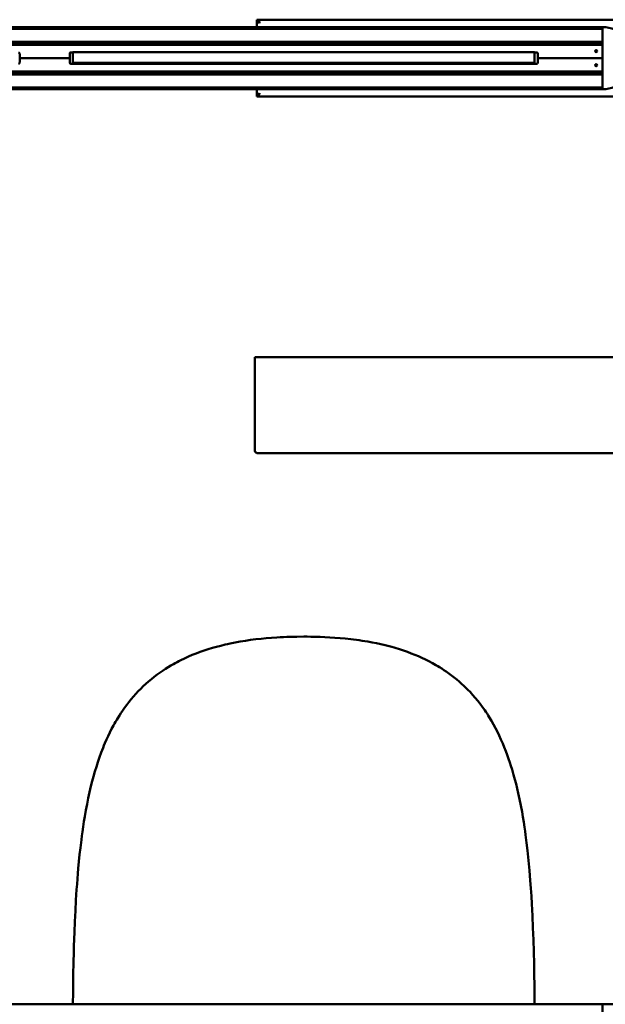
# Model space of a CAD drawing. Header units: millimetres. Extents: x 769 to 2336, y 1112 to 2601.
# Tile 4 of 7: x 1348 to 1805, y 1833 to 2601. Entities that reach past the tile are written whole.
import ezdxf

# ---------------------------------------------------------------- set-up
doc = ezdxf.new("R2010")
doc.units = ezdxf.units.MM
doc.header["$LTSCALE"] = 10
doc.layers.add('Visibile (ISO)', color=7, linetype='Continuous', lineweight=50)

msp = doc.modelspace()

# ---------------------------------------------------------------- linework, layer by layer
at = {"layer": 'Visibile (ISO)'}
for p, q in [((792.93, 2595.32), (1802.93, 2595.32)), ((1533.43, 2600.07), (1533.43, 2601.07)), ((1533.43, 2601.07), (1822.43, 2601.07)), ((1534.14, 2599.82), (1533.43, 2599.82)), ((1533.43, 2595.32), (1533.43, 2599.82)), ((1535.43, 2598.47), (1535.43, 2599.07)), ((1802.93, 2595.32), (1802.93, 2595.12)), ((1802.93, 2595.12), (1802.93, 2594.12)), ((1802.93, 2595.07), (1802.93, 2547.07)), ((1802.93, 2593.92), (792.93, 2593.92)), ((792.93, 2583.71), (1802.93, 2583.71)), ((1802.93, 2582.06), (792.93, 2582.06)), ((793.93, 2581.58), (1801.93, 2581.58)), ((1486.68, 2581.58), (1486.68, 2582.06)), ((1489.18, 2581.58), (1489.18, 2582.06)), ((1650.68, 2581.58), (1650.68, 2582.06)), ((1653.18, 2581.58), (1653.18, 2582.06)), ((1802.93, 2581.82), (1793.13, 2581.73)), ((1802.93, 2583.51), (1802.93, 2582.26)), ((1348.43, 2571.08), (1348.43, 2574.58)), ((1387.43, 2574.58), (1387.43, 2571.08)), ((1389.97, 2575.52), (1388.09, 2575.52)), ((1389.99, 2575.58), (1388.43, 2575.58)), ((1389.97, 2567.32), (1389.97, 2575.58)), ((1389.99, 2575.82), (1390.06, 2575.82)), ((1390.06, 2575.82), (1390.14, 2575.82)), ((1390.14, 2575.82), (1390.23, 2575.82)), ((1390.23, 2575.82), (1390.4, 2575.82)), ((1390.4, 2575.82), (1390.63, 2575.82)), ((1390.63, 2575.82), (1390.91, 2575.82)), ((1390.91, 2575.82), (1391.25, 2575.82)), ((1391.25, 2575.82), (1391.65, 2575.82)), ((1391.65, 2575.82), (1391.88, 2575.82)), ((1391.88, 2575.82), (1392.13, 2575.82)), ((1392.13, 2575.82), (1392.49, 2575.82)), ((1392.49, 2575.82), (1392.89, 2575.82)), ((1392.89, 2575.82), (1393.33, 2575.82)), ((1393.33, 2575.82), (1393.64, 2575.82)), ((1393.64, 2575.82), (1393.97, 2575.82)), ((1393.97, 2575.82), (1394.44, 2575.82)), ((1394.44, 2575.82), (1394.95, 2575.82)), ((1394.95, 2575.82), (1395.49, 2575.82)), ((1395.49, 2575.82), (1396.21, 2575.82)), ((1396.21, 2575.82), (1396.99, 2575.82)), ((1396.99, 2575.82), (1397.41, 2575.82)), ((1397.41, 2575.82), (1397.85, 2575.82)), ((1397.85, 2575.82), (1398.46, 2575.82)), ((1398.46, 2575.82), (1399.11, 2575.82)), ((1399.11, 2575.82), (1399.8, 2575.82)), ((1399.8, 2575.82), (1400.71, 2575.82)), ((1400.71, 2575.82), (1401.69, 2575.82)), ((1401.69, 2575.82), (1402.2, 2575.82)), ((1402.2, 2575.82), (1402.73, 2575.82)), ((1402.73, 2575.82), (1403.57, 2575.82)), ((1403.57, 2575.82), (1404.44, 2575.82)), ((1404.44, 2575.82), (1405.36, 2575.82)), ((1405.36, 2575.82), (1406.32, 2575.82)), ((1406.32, 2575.82), (1406.93, 2575.82)), ((1406.93, 2575.82), (1407.55, 2575.82)), ((1407.55, 2575.82), (1408.41, 2575.82)), ((1408.41, 2575.82), (1409.31, 2575.82)), ((1409.31, 2575.82), (1410.23, 2575.82)), ((1410.23, 2575.82), (1411.32, 2575.82)), ((1411.32, 2575.82), (1412.45, 2575.82)), ((1412.45, 2575.82), (1413.63, 2575.82)), ((1413.63, 2575.82), (1414.86, 2575.82)), ((1414.86, 2575.82), (1416.18, 2575.82)), ((1416.18, 2575.82), (1417.56, 2575.82)), ((1417.56, 2575.82), (1419, 2575.82)), ((1419, 2575.82), (1420.49, 2575.82)), ((1420.49, 2575.82), (1422.05, 2575.82)), ((1422.05, 2575.82), (1423.66, 2575.82)), ((1423.66, 2575.82), (1425.33, 2575.82)), ((1425.33, 2575.82), (1426.2, 2575.82)), ((1426.2, 2575.82), (1427.09, 2575.82)), ((1427.09, 2575.82), (1427.97, 2575.82)), ((1427.97, 2575.82), (1428.87, 2575.82)), ((1428.87, 2575.82), (1430.64, 2575.82)), ((1430.64, 2575.82), (1432.46, 2575.82)), ((1432.46, 2575.82), (1434.34, 2575.82)), ((1434.34, 2575.82), (1436.28, 2575.82)), ((1436.28, 2575.82), (1438.28, 2575.82)), ((1438.28, 2575.82), (1439.3, 2575.82)), ((1439.3, 2575.82), (1440.34, 2575.82)), ((1440.34, 2575.82), (1441.93, 2575.82)), ((1441.93, 2575.82), (1443.54, 2575.82)), ((1443.54, 2575.82), (1445.19, 2575.82)), ((1445.19, 2575.82), (1446.88, 2575.82)), ((1446.88, 2575.82), (1448.79, 2575.82)), ((1448.79, 2575.82), (1450.74, 2575.82)), ((1450.74, 2575.82), (1452.73, 2575.82)), ((1452.73, 2575.82), (1454.77, 2575.82)), ((1454.77, 2575.82), (1456.84, 2575.82)), ((1456.84, 2575.82), (1458.95, 2575.82)), ((1458.95, 2575.82), (1460.67, 2575.82)), ((1460.67, 2575.82), (1462.42, 2575.82)), ((1462.42, 2575.82), (1464.19, 2575.82)), ((1464.19, 2575.82), (1465.53, 2575.82)), ((1465.53, 2575.82), (1466.88, 2575.82)), ((1466.88, 2575.82), (1469.64, 2575.82)), ((1469.64, 2575.82), (1472.44, 2575.82)), ((1472.44, 2575.82), (1475.1, 2575.82)), ((1475.1, 2575.82), (1477.8, 2575.82)), ((1477.8, 2575.82), (1480.55, 2575.82)), ((1480.55, 2575.82), (1483.33, 2575.82)), ((1483.33, 2575.82), (1486.16, 2575.82)), ((1486.16, 2575.82), (1489.02, 2575.82)), ((1489.02, 2575.82), (1491.34, 2575.82)), ((1491.34, 2575.82), (1493.68, 2575.82)), ((1493.68, 2575.82), (1496.05, 2575.82)), ((1496.05, 2575.82), (1497.82, 2575.82)), ((1497.82, 2575.82), (1499.6, 2575.82)), ((1499.6, 2575.82), (1501.42, 2575.82)), ((1501.42, 2575.82), (1503.26, 2575.82)), ((1503.26, 2575.82), (1506.57, 2575.82)), ((1506.57, 2575.82), (1509.92, 2575.82)), ((1509.92, 2575.82), (1513.29, 2575.82)), ((1513.29, 2575.82), (1516.7, 2575.82)), ((1516.7, 2575.82), (1520.14, 2575.82)), ((1520.14, 2575.82), (1522.3, 2575.82)), ((1522.3, 2575.82), (1524.48, 2575.82)), ((1524.48, 2575.82), (1526.66, 2575.82)), ((1526.66, 2575.82), (1528.86, 2575.82)), ((1528.86, 2575.82), (1531.06, 2575.82)), ((1531.06, 2575.82), (1533.28, 2575.82)), ((1533.28, 2575.82), (1537.74, 2575.82)), ((1537.74, 2575.82), (1541.68, 2575.82)), ((1541.68, 2575.82), (1545.65, 2575.82)), ((1545.65, 2575.82), (1549.65, 2575.82)), ((1549.65, 2575.82), (1553.67, 2575.82)), ((1553.67, 2575.82), (1557.26, 2575.82)), ((1557.26, 2575.82), (1560.87, 2575.82)), ((1560.87, 2575.82), (1564.49, 2575.82)), ((1564.49, 2575.82), (1567.22, 2575.82)), ((1567.22, 2575.82), (1569.95, 2575.82)), ((1569.95, 2575.82), (1575.26, 2575.82)), ((1575.26, 2575.82), (1580.54, 2575.82)), ((1580.54, 2575.82), (1583.16, 2575.82)), ((1583.16, 2575.82), (1585.78, 2575.82)), ((1585.78, 2575.82), (1588.39, 2575.82)), ((1588.39, 2575.82), (1590.98, 2575.82)), ((1590.98, 2575.82), (1595.12, 2575.82)), ((1595.12, 2575.82), (1599.23, 2575.82)), ((1599.23, 2575.82), (1603.32, 2575.82)), ((1603.32, 2575.82), (1607.37, 2575.82)), ((1607.37, 2575.82), (1611.39, 2575.82)), ((1611.39, 2575.82), (1615.47, 2575.82)), ((1615.47, 2575.82), (1619.51, 2575.82)), ((1619.51, 2575.82), (1623.51, 2575.82)), ((1623.51, 2575.82), (1627.47, 2575.82)), ((1627.47, 2575.82), (1629.44, 2575.82)), ((1629.44, 2575.82), (1631.39, 2575.82)), ((1631.39, 2575.82), (1634.71, 2575.82)), ((1634.71, 2575.82), (1637.99, 2575.82)), ((1637.99, 2575.82), (1641.24, 2575.82)), ((1641.24, 2575.82), (1644.44, 2575.82)), ((1644.44, 2575.82), (1647.61, 2575.82)), ((1647.61, 2575.82), (1650.74, 2575.82)), ((1650.74, 2575.82), (1653.82, 2575.82)), ((1653.82, 2575.82), (1656.9, 2575.82)), ((1656.9, 2575.82), (1659.93, 2575.82)), ((1659.93, 2575.82), (1662.91, 2575.82)), ((1662.91, 2575.82), (1665.85, 2575.82)), ((1665.85, 2575.82), (1667.3, 2575.82)), ((1667.3, 2575.82), (1668.74, 2575.82)), ((1668.74, 2575.82), (1670.15, 2575.82)), ((1670.15, 2575.82), (1671.56, 2575.82)), ((1671.56, 2575.82), (1673.64, 2575.82)), ((1673.64, 2575.82), (1675.69, 2575.82)), ((1675.69, 2575.82), (1677.72, 2575.82)), ((1677.72, 2575.82), (1679.71, 2575.82)), ((1679.71, 2575.82), (1682.05, 2575.82)), ((1682.05, 2575.82), (1684.35, 2575.82)), ((1684.35, 2575.82), (1686.6, 2575.82)), ((1686.6, 2575.82), (1688.8, 2575.82)), ((1688.8, 2575.82), (1690.95, 2575.82)), ((1690.95, 2575.82), (1693.05, 2575.82)), ((1693.05, 2575.82), (1695.1, 2575.82)), ((1695.1, 2575.82), (1697.11, 2575.82)), ((1697.11, 2575.82), (1699.06, 2575.82)), ((1699.06, 2575.82), (1700.96, 2575.82)), ((1700.96, 2575.82), (1702.81, 2575.82)), ((1702.81, 2575.82), (1704.61, 2575.82)), ((1704.61, 2575.82), (1706.36, 2575.82)), ((1706.36, 2575.82), (1708.06, 2575.82)), ((1708.06, 2575.82), (1709.71, 2575.82)), ((1709.71, 2575.82), (1711.31, 2575.82)), ((1711.31, 2575.82), (1712.56, 2575.82)), ((1712.56, 2575.82), (1713.78, 2575.82)), ((1713.78, 2575.82), (1714.96, 2575.82)), ((1714.96, 2575.82), (1715.83, 2575.82)), ((1715.83, 2575.82), (1716.68, 2575.82)), ((1716.68, 2575.82), (1717.52, 2575.82)), ((1717.52, 2575.82), (1718.34, 2575.82)), ((1718.34, 2575.82), (1719.78, 2575.82)), ((1719.78, 2575.82), (1721.17, 2575.82)), ((1721.17, 2575.82), (1722.5, 2575.82)), ((1722.5, 2575.82), (1723.79, 2575.82)), ((1723.79, 2575.82), (1725.03, 2575.82)), ((1725.03, 2575.82), (1725.78, 2575.82)), ((1725.78, 2575.82), (1726.51, 2575.82)), ((1726.51, 2575.82), (1727.22, 2575.82)), ((1727.22, 2575.82), (1727.92, 2575.82)), ((1727.92, 2575.82), (1729.26, 2575.82)), ((1729.26, 2575.82), (1730.51, 2575.82)), ((1730.51, 2575.82), (1731.7, 2575.82)), ((1731.7, 2575.82), (1732.83, 2575.82)), ((1732.83, 2575.82), (1733.91, 2575.82)), ((1733.91, 2575.82), (1734.93, 2575.82)), ((1734.93, 2575.82), (1735.9, 2575.82)), ((1735.9, 2575.82), (1736.45, 2575.82)), ((1736.45, 2575.82), (1736.99, 2575.82)), ((1736.99, 2575.82), (1738.02, 2575.82)), ((1738.02, 2575.82), (1738.98, 2575.82)), ((1738.98, 2575.82), (1739.88, 2575.82)), ((1739.88, 2575.82), (1740.72, 2575.82)), ((1740.72, 2575.82), (1741.38, 2575.82)), ((1741.38, 2575.82), (1742, 2575.82)), ((1742, 2575.82), (1742.59, 2575.82)), ((1742.59, 2575.82), (1743.01, 2575.82)), ((1743.01, 2575.82), (1743.41, 2575.82)), ((1743.41, 2575.82), (1744.16, 2575.82)), ((1744.16, 2575.82), (1744.75, 2575.82)), ((1744.75, 2575.82), (1745.29, 2575.82)), ((1745.29, 2575.82), (1745.8, 2575.82)), ((1745.8, 2575.82), (1746.14, 2575.82)), ((1746.14, 2575.82), (1746.47, 2575.82)), ((1746.47, 2575.82), (1746.78, 2575.82)), ((1746.78, 2575.82), (1747.08, 2575.82)), ((1747.08, 2575.82), (1747.6, 2575.82)), ((1747.6, 2575.82), (1748.06, 2575.82)), ((1748.06, 2575.82), (1748.45, 2575.82)), ((1748.45, 2575.82), (1748.79, 2575.82)), ((1748.79, 2575.82), (1748.98, 2575.82)), ((1748.98, 2575.82), (1749.15, 2575.82)), ((1749.15, 2575.82), (1749.32, 2575.82)), ((1749.32, 2575.82), (1749.46, 2575.82)), ((1749.46, 2575.82), (1749.68, 2575.82)), ((1749.68, 2575.82), (1749.77, 2575.82)), ((1749.77, 2575.82), (1749.84, 2575.82)), ((1749.84, 2575.82), (1749.91, 2575.82)), ((1751.43, 2575.58), (1749.91, 2575.58)), ((1749.93, 2567.32), (1749.93, 2575.58)), ((1751.77, 2575.52), (1749.93, 2575.52)), ((1752.43, 2571.08), (1752.43, 2574.58)), ((1798.67, 2576.44), (1797.19, 2576.45)), ((1387.43, 2571.08), (1348.43, 2571.08)), ((1348.43, 2571.08), (1348.43, 2567.58)), ((1387.43, 2571.08), (1348.43, 2571.08)), ((1387.43, 2567.58), (1387.43, 2571.08)), ((1388.15, 2566.62), (1432.6, 2566.62)), ((1751.43, 2566.58), (1388.43, 2566.58)), ((1389.97, 2567.32), (1390.06, 2567.32)), ((1390.06, 2567.32), (1390.14, 2567.32)), ((1390.14, 2567.32), (1390.23, 2567.32)), ((1390.23, 2567.32), (1390.4, 2567.32)), ((1390.4, 2567.32), (1390.63, 2567.32)), ((1390.63, 2567.32), (1390.91, 2567.32)), ((1390.91, 2567.32), (1391.25, 2567.32)), ((1391.25, 2567.32), (1391.65, 2567.32)), ((1391.65, 2567.32), (1391.88, 2567.32)), ((1391.88, 2567.32), (1392.13, 2567.32)), ((1392.13, 2567.32), (1392.49, 2567.32)), ((1392.49, 2567.32), (1392.89, 2567.32)), ((1392.89, 2567.32), (1393.33, 2567.32)), ((1393.33, 2567.32), (1393.64, 2567.32)), ((1393.64, 2567.32), (1393.97, 2567.32)), ((1393.97, 2567.32), (1394.44, 2567.32)), ((1394.44, 2567.32), (1394.95, 2567.32)), ((1394.95, 2567.32), (1395.49, 2567.32)), ((1395.49, 2567.32), (1396.21, 2567.32)), ((1396.21, 2567.32), (1396.99, 2567.32)), ((1396.99, 2567.32), (1397.41, 2567.32)), ((1397.41, 2567.32), (1397.85, 2567.32)), ((1397.85, 2567.32), (1398.46, 2567.32)), ((1398.46, 2567.32), (1399.11, 2567.32)), ((1399.11, 2567.32), (1399.8, 2567.32)), ((1399.8, 2567.32), (1400.71, 2567.32)), ((1400.71, 2567.32), (1401.69, 2567.32)), ((1401.69, 2567.32), (1402.2, 2567.32)), ((1402.2, 2567.32), (1402.73, 2567.32)), ((1402.73, 2567.32), (1403.57, 2567.32)), ((1403.57, 2567.32), (1404.44, 2567.32)), ((1404.44, 2567.32), (1405.36, 2567.32)), ((1405.36, 2567.32), (1406.32, 2567.32)), ((1406.32, 2567.32), (1406.93, 2567.32)), ((1406.93, 2567.32), (1407.55, 2567.32)), ((1407.55, 2567.32), (1408.41, 2567.32)), ((1408.41, 2567.32), (1409.31, 2567.32)), ((1409.31, 2567.32), (1410.23, 2567.32)), ((1410.23, 2567.32), (1411.32, 2567.32)), ((1411.32, 2567.32), (1412.45, 2567.32)), ((1412.45, 2567.32), (1413.63, 2567.32)), ((1413.63, 2567.32), (1414.86, 2567.32)), ((1414.86, 2567.32), (1416.18, 2567.32)), ((1416.18, 2567.32), (1417.56, 2567.32)), ((1417.56, 2567.32), (1419, 2567.32)), ((1419, 2567.32), (1420.49, 2567.32)), ((1420.49, 2567.32), (1422.05, 2567.32)), ((1422.05, 2567.32), (1423.66, 2567.32)), ((1423.66, 2567.32), (1425.33, 2567.32)), ((1425.33, 2567.32), (1426.2, 2567.32)), ((1426.2, 2567.32), (1427.09, 2567.32)), ((1427.09, 2567.32), (1427.97, 2567.32)), ((1427.97, 2567.32), (1428.87, 2567.32)), ((1428.87, 2567.32), (1430.64, 2567.32)), ((1430.64, 2567.32), (1432.46, 2567.32)), ((1432.46, 2567.32), (1434.34, 2567.32)), ((1433.43, 2567.07), (1452.93, 2567.07)), ((1434.34, 2567.32), (1436.28, 2567.32)), ((1436.28, 2567.32), (1438.28, 2567.32)), ((1438.28, 2567.32), (1439.3, 2567.32)), ((1439.3, 2567.32), (1440.34, 2567.32)), ((1440.34, 2567.32), (1441.93, 2567.32)), ((1441.93, 2567.32), (1443.54, 2567.32)), ((1443.54, 2567.32), (1445.19, 2567.32)), ((1445.19, 2567.32), (1446.88, 2567.32)), ((1446.88, 2567.32), (1448.79, 2567.32)), ((1448.79, 2567.32), (1450.74, 2567.32)), ((1450.74, 2567.32), (1452.73, 2567.32)), ((1452.73, 2567.32), (1454.77, 2567.32)), ((1453.77, 2566.62), (1454.93, 2566.62)), ((1454.77, 2567.32), (1456.84, 2567.32)), ((1454.93, 2567.32), (1454.93, 2566.58)), ((1456.84, 2567.32), (1458.95, 2567.32)), ((1458.95, 2567.32), (1460.67, 2567.32)), ((1460.67, 2567.32), (1462.42, 2567.32)), ((1462.42, 2567.32), (1464.19, 2567.32)), ((1464.19, 2567.32), (1465.53, 2567.32)), ((1465.53, 2567.32), (1466.88, 2567.32)), ((1466.88, 2567.32), (1469.64, 2567.32)), ((1469.64, 2567.32), (1472.44, 2567.32)), ((1472.44, 2567.32), (1475.1, 2567.32)), ((1475.1, 2567.32), (1477.8, 2567.32)), ((1477.8, 2567.32), (1480.55, 2567.32)), ((1480.55, 2567.32), (1483.33, 2567.32)), ((1483.33, 2567.32), (1486.16, 2567.32)), ((1486.16, 2567.32), (1489.02, 2567.32)), ((1489.02, 2567.32), (1491.34, 2567.32)), ((1491.34, 2567.32), (1493.68, 2567.32)), ((1493.68, 2567.32), (1496.05, 2567.32)), ((1496.05, 2567.32), (1497.82, 2567.32)), ((1497.82, 2567.32), (1499.6, 2567.32)), ((1499.6, 2567.32), (1501.42, 2567.32)), ((1501.42, 2567.32), (1503.26, 2567.32)), ((1503.26, 2567.32), (1506.57, 2567.32)), ((1506.57, 2567.32), (1509.92, 2567.32)), ((1509.92, 2567.32), (1513.29, 2567.32)), ((1513.29, 2567.32), (1516.7, 2567.32)), ((1516.7, 2567.32), (1520.14, 2567.32)), ((1520.14, 2567.32), (1522.3, 2567.32)), ((1522.3, 2567.32), (1524.48, 2567.32)), ((1524.48, 2567.32), (1526.66, 2567.32)), ((1526.66, 2567.32), (1528.86, 2567.32)), ((1528.86, 2567.32), (1531.06, 2567.32)), ((1531.06, 2567.32), (1533.28, 2567.32)), ((1533.28, 2567.32), (1537.74, 2567.32)), ((1537.74, 2567.32), (1541.68, 2567.32)), ((1541.68, 2567.32), (1545.65, 2567.32)), ((1545.65, 2567.32), (1549.65, 2567.32)), ((1549.65, 2567.32), (1553.67, 2567.32)), ((1553.67, 2567.32), (1557.26, 2567.32)), ((1557.26, 2567.32), (1560.87, 2567.32)), ((1560.87, 2567.32), (1564.49, 2567.32)), ((1564.49, 2567.32), (1567.22, 2567.32)), ((1567.22, 2567.32), (1569.95, 2567.32)), ((1569.95, 2567.32), (1575.26, 2567.32)), ((1575.26, 2567.32), (1580.54, 2567.32)), ((1580.54, 2567.32), (1583.16, 2567.32)), ((1583.16, 2567.32), (1585.78, 2567.32)), ((1585.78, 2567.32), (1588.39, 2567.32)), ((1588.39, 2567.32), (1590.98, 2567.32)), ((1590.98, 2567.32), (1595.12, 2567.32)), ((1595.12, 2567.32), (1599.23, 2567.32)), ((1599.23, 2567.32), (1603.32, 2567.32)), ((1603.32, 2567.32), (1607.37, 2567.32)), ((1607.37, 2567.32), (1611.39, 2567.32)), ((1611.39, 2567.32), (1615.47, 2567.32)), ((1615.47, 2567.32), (1619.51, 2567.32)), ((1619.51, 2567.32), (1623.51, 2567.32)), ((1623.51, 2567.32), (1627.47, 2567.32)), ((1627.47, 2567.32), (1629.44, 2567.32)), ((1629.44, 2567.32), (1631.39, 2567.32)), ((1631.39, 2567.32), (1634.71, 2567.32)), ((1634.71, 2567.32), (1637.99, 2567.32)), ((1637.99, 2567.32), (1641.24, 2567.32)), ((1641.24, 2567.32), (1644.44, 2567.32)), ((1644.44, 2567.32), (1647.61, 2567.32)), ((1647.61, 2567.32), (1650.74, 2567.32)), ((1650.74, 2567.32), (1653.82, 2567.32)), ((1653.82, 2567.32), (1656.9, 2567.32)), ((1656.9, 2567.32), (1659.93, 2567.32)), ((1659.93, 2567.32), (1662.91, 2567.32)), ((1662.91, 2567.32), (1665.85, 2567.32)), ((1665.85, 2567.32), (1667.3, 2567.32)), ((1667.3, 2567.32), (1668.74, 2567.32)), ((1668.74, 2567.32), (1670.15, 2567.32)), ((1670.15, 2567.32), (1671.56, 2567.32)), ((1671.56, 2567.32), (1673.64, 2567.32)), ((1673.64, 2567.32), (1675.69, 2567.32)), ((1675.69, 2567.32), (1677.72, 2567.32)), ((1677.72, 2567.32), (1679.71, 2567.32)), ((1679.71, 2567.32), (1682.05, 2567.32)), ((1682.05, 2567.32), (1684.35, 2567.32)), ((1684.35, 2567.32), (1686.6, 2567.32)), ((1684.93, 2566.58), (1684.93, 2567.32)), ((1684.93, 2566.62), (1686.1, 2566.62)), ((1686.6, 2567.32), (1688.8, 2567.32)), ((1686.93, 2567.07), (1706.43, 2567.07)), ((1688.8, 2567.32), (1690.95, 2567.32)), ((1690.95, 2567.32), (1693.05, 2567.32)), ((1693.05, 2567.32), (1695.1, 2567.32)), ((1695.1, 2567.32), (1697.11, 2567.32)), ((1697.11, 2567.32), (1699.06, 2567.32)), ((1699.06, 2567.32), (1700.96, 2567.32)), ((1700.96, 2567.32), (1702.81, 2567.32)), ((1702.81, 2567.32), (1704.61, 2567.32)), ((1704.61, 2567.32), (1706.36, 2567.32)), ((1706.36, 2567.32), (1708.06, 2567.32)), ((1707.27, 2566.62), (1707.93, 2566.62)), ((1707.93, 2567.32), (1707.93, 2566.58)), ((1708.06, 2567.32), (1709.71, 2567.32)), ((1709.71, 2567.32), (1711.31, 2567.32)), ((1711.31, 2567.32), (1712.56, 2567.32)), ((1712.56, 2567.32), (1713.78, 2567.32)), ((1713.78, 2567.32), (1714.96, 2567.32)), ((1714.96, 2567.32), (1715.83, 2567.32)), ((1715.83, 2567.32), (1716.68, 2567.32)), ((1716.68, 2567.32), (1717.52, 2567.32)), ((1717.52, 2567.32), (1718.34, 2567.32)), ((1718.34, 2567.32), (1719.78, 2567.32)), ((1719.78, 2567.32), (1721.17, 2567.32)), ((1721.17, 2567.32), (1722.5, 2567.32)), ((1722.5, 2567.32), (1723.79, 2567.32)), ((1723.79, 2567.32), (1725.03, 2567.32)), ((1725.03, 2567.32), (1725.78, 2567.32)), ((1725.78, 2567.32), (1726.51, 2567.32)), ((1726.51, 2567.32), (1727.22, 2567.32)), ((1727.22, 2567.32), (1727.92, 2567.32)), ((1727.92, 2567.32), (1729.26, 2567.32)), ((1729.26, 2567.32), (1730.51, 2567.32)), ((1730.51, 2567.32), (1731.7, 2567.32)), ((1731.7, 2567.32), (1732.83, 2567.32)), ((1732.83, 2567.32), (1733.91, 2567.32)), ((1733.91, 2567.32), (1734.93, 2567.32)), ((1734.93, 2567.32), (1735.9, 2567.32)), ((1735.9, 2567.32), (1736.45, 2567.32)), ((1736.45, 2567.32), (1736.99, 2567.32)), ((1736.99, 2567.32), (1738.02, 2567.32)), ((1738.02, 2567.32), (1738.98, 2567.32)), ((1738.98, 2567.32), (1739.88, 2567.32)), ((1739.88, 2567.32), (1740.72, 2567.32)), ((1740.72, 2567.32), (1741.38, 2567.32)), ((1741.38, 2567.32), (1742, 2567.32)), ((1742, 2567.32), (1742.59, 2567.32)), ((1742.59, 2567.32), (1743.01, 2567.32)), ((1742.93, 2567.32), (1742.93, 2566.58)), ((1742.93, 2566.62), (1751.71, 2566.62)), ((1743.01, 2567.32), (1743.41, 2567.32)), ((1743.41, 2567.32), (1744.16, 2567.32)), ((1744.16, 2567.32), (1744.75, 2567.32)), ((1744.75, 2567.32), (1745.29, 2567.32)), ((1745.29, 2567.32), (1745.8, 2567.32)), ((1745.8, 2567.32), (1746.14, 2567.32)), ((1746.14, 2567.32), (1746.47, 2567.32)), ((1746.47, 2567.32), (1746.78, 2567.32)), ((1746.78, 2567.32), (1747.08, 2567.32)), ((1747.08, 2567.32), (1747.6, 2567.32)), ((1747.6, 2567.32), (1748.06, 2567.32)), ((1748.06, 2567.32), (1748.45, 2567.32)), ((1748.45, 2567.32), (1748.79, 2567.32)), ((1748.79, 2567.32), (1748.98, 2567.32)), ((1748.98, 2567.32), (1749.15, 2567.32)), ((1749.15, 2567.32), (1749.32, 2567.32)), ((1749.32, 2567.32), (1749.46, 2567.32)), ((1749.46, 2567.32), (1749.68, 2567.32)), ((1749.68, 2567.32), (1749.77, 2567.32)), ((1749.77, 2567.32), (1749.84, 2567.32)), ((1749.84, 2567.32), (1749.93, 2567.32)), ((1802.93, 2571.08), (1752.43, 2571.08)), ((1802.93, 2571.08), (1752.43, 2571.08)), ((1752.43, 2571.08), (1752.43, 2567.58)), ((1798.67, 2565.7), (1797.19, 2565.68)), ((792.93, 2560.08), (1802.93, 2560.08)), ((1802.93, 2558.42), (792.93, 2558.42)), ((793.93, 2560.58), (1801.93, 2560.58)), ((1793.13, 2560.4), (1802.93, 2560.32)), ((1802.93, 2559.88), (1802.93, 2558.62)), ((792.93, 2548.21), (1802.93, 2548.21)), ((1802.93, 2546.82), (792.93, 2546.82)), ((1533.43, 2542.32), (1533.43, 2546.82)), ((1534.14, 2542.32), (1533.43, 2542.32)), ((1533.43, 2542.07), (1533.43, 2541.07)), ((1822.43, 2541.07), (1533.43, 2541.07)), ((1535.43, 2543.07), (1535.43, 2543.67)), ((1802.93, 2548.01), (1802.93, 2547.02)), ((1802.93, 2547.02), (1802.93, 2546.82)), ((1531.78, 2265.07), (1531.78, 2338.07)), ((1531.78, 2338.07), (1820.78, 2338.07)), ((1533.78, 2263.07), (1818.78, 2263.07)), ((1540.67, 2118.88), (1536.59, 2118.48)), ((1544.78, 2119.22), (1540.67, 2118.88)), ((1548.92, 2119.5), (1544.78, 2119.22)), ((1551.52, 2119.64), (1548.92, 2119.5)), ((1554.13, 2119.77), (1551.52, 2119.64)), ((1556.75, 2119.88), (1554.13, 2119.77)), ((1559.37, 2119.96), (1556.75, 2119.88)), ((1564.65, 2120.08), (1559.37, 2119.96)), ((1569.95, 2120.11), (1564.65, 2120.08)), ((1572.69, 2120.1), (1569.95, 2120.11)), ((1575.42, 2120.07), (1572.69, 2120.1)), ((1579.04, 2120), (1575.42, 2120.07)), ((1582.65, 2119.9), (1579.04, 2120)), ((1586.24, 2119.75), (1582.65, 2119.9)), ((1590.26, 2119.54), (1586.24, 2119.75)), ((1594.25, 2119.28), (1590.26, 2119.54)), ((1598.22, 2118.97), (1594.25, 2119.28)), ((1602.17, 2118.6), (1598.22, 2118.97)), ((1606.63, 2118.12), (1602.17, 2118.6)), ((1498.67, 2111.29), (1495.46, 2110.32)), ((1501.92, 2112.2), (1498.67, 2111.29)), ((1505.2, 2113.06), (1501.92, 2112.2)), ((1508.52, 2113.87), (1505.2, 2113.06)), ((1510.47, 2114.31), (1508.52, 2113.87)), ((1512.43, 2114.74), (1510.47, 2114.31)), ((1516.39, 2115.54), (1512.43, 2114.74)), ((1520.39, 2116.26), (1516.39, 2115.54)), ((1524.44, 2116.92), (1520.39, 2116.26)), ((1528.51, 2117.51), (1524.44, 2116.92)), ((1532.54, 2118.03), (1528.51, 2117.51)), ((1536.59, 2118.48), (1532.54, 2118.03)), ((1608.84, 2117.85), (1606.63, 2118.12)), ((1611.05, 2117.56), (1608.84, 2117.85)), ((1613.24, 2117.26), (1611.05, 2117.56)), ((1615.43, 2116.93), (1613.24, 2117.26)), ((1617.6, 2116.59), (1615.43, 2116.93)), ((1619.77, 2116.22), (1617.6, 2116.59)), ((1623.21, 2115.6), (1619.77, 2116.22)), ((1626.61, 2114.92), (1623.21, 2115.6)), ((1629.99, 2114.19), (1626.61, 2114.92)), ((1633.33, 2113.4), (1629.99, 2114.19)), ((1636.64, 2112.57), (1633.33, 2113.4)), ((1638.48, 2112.07), (1636.64, 2112.57)), ((1640.31, 2111.56), (1638.48, 2112.07)), ((1642.09, 2111.04), (1640.31, 2111.56)), ((1643.86, 2110.5), (1642.09, 2111.04)), ((1476.99, 2103.19), (1474.06, 2101.77)), ((1479.97, 2104.54), (1476.99, 2103.19)), ((1483.01, 2105.82), (1479.97, 2104.54)), ((1486.09, 2107.05), (1483.01, 2105.82)), ((1489.17, 2108.2), (1486.09, 2107.05)), ((1492.29, 2109.29), (1489.17, 2108.2)), ((1495.46, 2110.32), (1492.29, 2109.29)), ((1646.22, 2109.75), (1643.86, 2110.5)), ((1648.57, 2108.96), (1646.22, 2109.75)), ((1650.88, 2108.14), (1648.57, 2108.96)), ((1653.75, 2107.08), (1650.88, 2108.14)), ((1656.57, 2105.96), (1653.75, 2107.08)), ((1659.36, 2104.79), (1656.57, 2105.96)), ((1662.1, 2103.56), (1659.36, 2104.79)), ((1664.81, 2102.29), (1662.1, 2103.56)), ((1464.21, 2096.33), (1462.19, 2095.07)), ((1466.27, 2097.57), (1464.21, 2096.33)), ((1468.35, 2098.76), (1466.27, 2097.57)), ((1469.75, 2099.54), (1468.35, 2098.76)), ((1471.17, 2100.29), (1469.75, 2099.54)), ((1472.61, 2101.04), (1471.17, 2100.29)), ((1474.06, 2101.77), (1472.61, 2101.04)), ((1667.47, 2100.96), (1664.81, 2102.29)), ((1670.27, 2099.47), (1667.47, 2100.96)), ((1673.02, 2097.92), (1670.27, 2099.47)), ((1674.38, 2097.13), (1673.02, 2097.92)), ((1675.72, 2096.32), (1674.38, 2097.13)), ((1677.49, 2095.21), (1675.72, 2096.32)), ((1453.31, 2088.79), (1451.11, 2087.03)), ((1455.56, 2090.5), (1453.31, 2088.79)), ((1457.86, 2092.16), (1455.56, 2090.5)), ((1460.2, 2093.77), (1457.86, 2092.16)), ((1462.19, 2095.07), (1460.2, 2093.77)), ((1679.23, 2094.08), (1677.49, 2095.21)), ((1680.95, 2092.92), (1679.23, 2094.08)), ((1683.07, 2091.44), (1680.95, 2092.92)), ((1685.14, 2089.91), (1683.07, 2091.44)), ((1687.17, 2088.34), (1685.14, 2089.91)), ((1689.17, 2086.73), (1687.17, 2088.34)), ((1444.8, 2081.46), (1442.8, 2079.51)), ((1446.85, 2083.37), (1444.8, 2081.46)), ((1448.96, 2085.22), (1446.85, 2083.37)), ((1451.11, 2087.03), (1448.96, 2085.22)), ((1691.12, 2085.08), (1689.17, 2086.73)), ((1693.03, 2083.39), (1691.12, 2085.08)), ((1694.71, 2081.83), (1693.03, 2083.39)), ((1696.36, 2080.24), (1694.71, 2081.83)), ((1697.98, 2078.63), (1696.36, 2080.24)), ((1437.09, 2073.38), (1435.3, 2071.25)), ((1438.94, 2075.46), (1437.09, 2073.38)), ((1440.85, 2077.51), (1438.94, 2075.46)), ((1442.8, 2079.51), (1440.85, 2077.51)), ((1699.56, 2076.98), (1697.98, 2078.63)), ((1700.6, 2075.86), (1699.56, 2076.98)), ((1701.62, 2074.73), (1700.6, 2075.86)), ((1703.62, 2072.43), (1701.62, 2074.73)), ((1431.85, 2066.87), (1430.2, 2064.62)), ((1433.55, 2069.08), (1431.85, 2066.87)), ((1435.3, 2071.25), (1433.55, 2069.08)), ((1705.57, 2070.08), (1703.62, 2072.43)), ((1707.45, 2067.68), (1705.57, 2070.08)), ((1709.27, 2065.23), (1707.45, 2067.68)), ((1711.04, 2062.73), (1709.27, 2065.23)), ((1426.13, 2058.58), (1424.94, 2056.67)), ((1427.35, 2060.47), (1426.13, 2058.58)), ((1428.6, 2062.33), (1427.35, 2060.47)), ((1430.2, 2064.62), (1428.6, 2062.33)), ((1711.93, 2061.41), (1711.04, 2062.73)), ((1712.82, 2060.07), (1711.93, 2061.41)), ((1713.7, 2058.7), (1712.82, 2060.07)), ((1714.57, 2057.31), (1713.7, 2058.7)), ((1716.25, 2054.53), (1714.57, 2057.31)), ((1421.56, 2050.82), (1420.13, 2048.12)), ((1422.39, 2052.3), (1421.56, 2050.82)), ((1423.23, 2053.78), (1422.39, 2052.3)), ((1424.08, 2055.23), (1423.23, 2053.78)), ((1424.94, 2056.67), (1424.08, 2055.23)), ((1717.86, 2051.7), (1716.25, 2054.53)), ((1719.41, 2048.82), (1717.86, 2051.7)), ((1417.4, 2042.61), (1416.12, 2039.8)), ((1418.74, 2045.38), (1417.4, 2042.61)), ((1420.13, 2048.12), (1418.74, 2045.38)), ((1720.91, 2045.9), (1719.41, 2048.82)), ((1722.34, 2042.94), (1720.91, 2045.9)), ((1723.72, 2039.94), (1722.34, 2042.94)), ((1414.13, 2035.17), (1413.4, 2033.36)), ((1414.88, 2036.96), (1414.13, 2035.17)), ((1416.12, 2039.8), (1414.88, 2036.96)), ((1725.05, 2036.91), (1723.72, 2039.94)), ((1726.28, 2033.94), (1725.05, 2036.91)), ((1411.99, 2029.72), (1410.64, 2026.03)), ((1412.68, 2031.55), (1411.99, 2029.72)), ((1413.4, 2033.36), (1412.68, 2031.55)), ((1727.46, 2030.95), (1726.28, 2033.94)), ((1728.59, 2027.92), (1727.46, 2030.95)), ((1729.67, 2024.86), (1728.59, 2027.92)), ((1409.39, 2022.38), (1408.2, 2018.69)), ((1410.64, 2026.03), (1409.39, 2022.38)), ((1730.6, 2022.12), (1729.67, 2024.86)), ((1731.5, 2019.35), (1730.6, 2022.12)), ((1732.36, 2016.57), (1731.5, 2019.35)), ((1406, 2011.2), (1404.98, 2007.4)), ((1407.07, 2014.97), (1406, 2011.2)), ((1408.2, 2018.69), (1407.07, 2014.97)), ((1732.98, 2014.47), (1732.36, 2016.57)), ((1733.59, 2012.35), (1732.98, 2014.47)), ((1734.55, 2008.84), (1733.59, 2012.35)), ((1404.01, 2003.57), (1403.45, 2001.26)), ((1404.98, 2007.4), (1404.01, 2003.57)), ((1735.47, 2005.3), (1734.55, 2008.84)), ((1736.34, 2001.73), (1735.47, 2005.3)), ((1402.92, 1998.93), (1401.89, 1994.25)), ((1403.45, 2001.26), (1402.92, 1998.93)), ((1737.17, 1998.13), (1736.34, 2001.73)), ((1737.7, 1995.72), (1737.17, 1998.13)), ((1738.22, 1993.3), (1737.7, 1995.72)), ((1400.93, 1989.53), (1400.03, 1984.78)), ((1401.89, 1994.25), (1400.93, 1989.53)), ((1739.2, 1988.42), (1738.22, 1993.3)), ((1740.11, 1983.51), (1739.2, 1988.42)), ((1400.03, 1984.78), (1399.18, 1979.98)), ((1740.8, 1979.55), (1740.11, 1983.51)), ((1398.53, 1975.96), (1397.9, 1971.92)), ((1399.18, 1979.98), (1398.53, 1975.96)), ((1741.44, 1975.56), (1740.8, 1979.55)), ((1742.06, 1971.56), (1741.44, 1975.56)), ((1397.32, 1967.86), (1396.9, 1964.79)), ((1397.9, 1971.92), (1397.32, 1967.86)), ((1742.49, 1968.54), (1742.06, 1971.56)), ((1742.91, 1965.51), (1742.49, 1968.54)), ((1743.7, 1959.42), (1742.91, 1965.51)), ((1396.5, 1961.72), (1395.75, 1955.55)), ((1396.9, 1964.79), (1396.5, 1961.72)), ((1744.41, 1953.29), (1743.7, 1959.42)), ((1395.16, 1950.2), (1394.61, 1944.82)), ((1395.75, 1955.55), (1395.16, 1950.2)), ((1744.96, 1948.15), (1744.41, 1953.29)), ((1394.61, 1944.82), (1394.11, 1939.41)), ((1745.47, 1942.99), (1744.96, 1948.15)), ((1745.94, 1937.8), (1745.47, 1942.99)), ((1393.76, 1935.4), (1393.44, 1931.38)), ((1394.11, 1939.41), (1393.76, 1935.4)), ((1746.27, 1933.9), (1745.94, 1937.8)), ((1393.12, 1927.22), (1392.83, 1923.04)), ((1393.44, 1931.38), (1393.12, 1927.22)), ((1746.58, 1929.98), (1746.27, 1933.9)), ((1747.02, 1923.91), (1746.58, 1929.98)), ((1392.83, 1923.04), (1392.31, 1914.78)), ((1747.42, 1917.81), (1747.02, 1923.91)), ((1392.31, 1914.78), (1391.85, 1906.47)), ((1747.78, 1911.69), (1747.42, 1917.81)), ((1748.03, 1907.08), (1747.78, 1911.69)), ((1391.85, 1906.47), (1391.45, 1898.11)), ((1748.26, 1902.46), (1748.03, 1907.08)), ((1391.45, 1898.11), (1391.11, 1889.72)), ((1748.66, 1893.17), (1748.26, 1902.46)), ((1391.11, 1889.72), (1390.92, 1884.31)), ((1749, 1883.84), (1748.66, 1893.17)), ((1390.92, 1884.31), (1390.75, 1878.88)), ((1749.28, 1874.46), (1749, 1883.84)), ((1390.59, 1873.02), (1390.45, 1867.13)), ((1390.75, 1878.88), (1390.59, 1873.02)), ((1749.5, 1865.03), (1749.28, 1874.46)), ((1390.45, 1867.13), (1390.23, 1855.75)), ((1749.68, 1855.56), (1749.5, 1865.03)), ((1390.23, 1855.75), (1390.14, 1849.36)), ((1749.77, 1849.22), (1749.68, 1855.56)), ((1390.06, 1842.96), (1390, 1833.71)), ((1390.14, 1849.36), (1390.06, 1842.96)), ((1749.84, 1842.87), (1749.77, 1849.22)), ((1749.91, 1833.71), (1749.84, 1842.87)), ((792.93, 1833.71), (1802.93, 1833.71)), ((1802.93, 1833.71), (1802.93, 1833.51)), ((1802.93, 1833.71), (1826.93, 1833.5)), ((1802.93, 1806.71), (1802.93, 1833.51))]:
    msp.add_line(p, q, dxfattribs=at)
for centre in [(1797.93, 2576.58), (1797.93, 2565.58)]:
    msp.add_circle(centre, 0.75, dxfattribs=at)
for centre, radius, start, end in [((1802.93, 2571.07), 24.25, 270, 90), ((1433.43, 2581.32), 1, 132.26858, 164.92994), ((1706.43, 2581.32), 1, 15.07006, 47.73142), ((1793.13, 2581.53), 0.2, 90.5, 166.84097), ((1801.93, 2580.58), 1, 0, 90), ((1347.43, 2574.58), 1, 0, 90), ((1388.43, 2574.58), 1, 90, 180), ((1388.43, 2574.56), 1, 106.2602, 180), ((1751.43, 2574.58), 1, 0, 90), ((1751.43, 2574.56), 1, 0, 73.7398), ((1347.43, 2567.58), 1, 270, 0), ((1388.43, 2567.58), 1, 180, 270), ((1433.43, 2566.07), 1, 90, 149.33617), ((1452.93, 2566.07), 1, 30.66383, 90), ((1686.93, 2566.07), 1, 90, 149.33617), ((1706.43, 2566.07), 1, 30.66383, 90), ((1719.43, 2571.07), 9, 204.62432, 209.92652), ((1719.43, 2571.07), 5.1, 227.33207, 241.68971), ((1719.43, 2571.07), 4.2, 243.2345, 296.7655), ((1719.43, 2571.07), 5.1, 298.31029, 312.66793), ((1719.43, 2571.07), 9, 330.07348, 335.37568), ((1751.43, 2567.58), 1, 270, 0), ((1793.13, 2560.6), 0.2, 187.33408, 269.5), ((1801.93, 2561.58), 1, 270, 0)]:
    msp.add_arc(centre, radius, start, end, dxfattribs=at)
for points, knots in [([(1533.43, 2601.07), (1533.68, 2601.07), (1534.15, 2600.59), (1534.67, 2599.98), (1534.92, 2599.7), (1535.18, 2599.38), (1535.43, 2599.07)], [-1, -1, -1, -1, -0.319112, -0.319112, -0.319112, 0, 0, 0, 0]), ([(1535.43, 2599.07), (1534.73, 2599.5), (1534.02, 2599.93), (1533.6, 2600.04), (1533.54, 2600.06), (1533.48, 2600.07), (1533.43, 2600.07)], [0, 0, 0, 0, 0.867493, 0.867493, 0.867493, 1, 1, 1, 1]), ([(1534.46, 2599.07), (1534.17, 2599.25), (1533.91, 2599.42), (1533.73, 2599.55), (1533.68, 2599.58), (1533.64, 2599.61), (1533.61, 2599.64)], [-0.6527612, -0.6527612, -0.6527612, -0.6527612, -0.3205657, -0.3205657, -0.3205657, -0.2445824, -0.2445824, -0.2445824, -0.2445824]), ([(1533.43, 2542.07), (1533.74, 2542.07), (1534.33, 2542.4), (1534.94, 2542.77), (1535.1, 2542.87), (1535.27, 2542.97), (1535.43, 2543.07)], [0, 0, 0, 0, 0.791578, 0.791578, 0.791578, 1, 1, 1, 1]), ([(1535.43, 2543.07), (1534.87, 2542.38), (1534.3, 2541.67), (1533.86, 2541.31), (1533.69, 2541.16), (1533.54, 2541.07), (1533.43, 2541.07)], [-1, -1, -1, -1, -0.283495, -0.283495, -0.283495, 0, 0, 0, 0]), ([(1533.61, 2542.5), (1533.79, 2542.64), (1534.09, 2542.83), (1534.44, 2543.06), (1534.45, 2543.06), (1534.46, 2543.06), (1534.46, 2543.07)], [-0.745299, -0.745299, -0.745299, -0.745299, -0.3457972, -0.3457972, -0.3457972, -0.3379836, -0.3379836, -0.3379836, -0.3379836]), ([(1531.78, 2265.07), (1532.03, 2264.28), (1532.5, 2263.61), (1533.02, 2263.29), (1533.27, 2263.15), (1533.53, 2263.07), (1533.78, 2263.07)], [-1, -1, -1, -1, -0.319112, -0.319112, -0.319112, 0, 0, 0, 0])]:
    msp.add_open_spline(points, degree=3, knots=knots, dxfattribs=at)
for points in [[(1533.61, 2599.64), (1533.5, 2599.72), (1533.43, 2599.79), (1533.43, 2599.82)], [(1534.46, 2599.07), (1534.76, 2598.88), (1535.1, 2598.68), (1535.43, 2598.47)], [(1534.54, 2599.6), (1534.64, 2599.46), (1534.78, 2599.27), (1534.95, 2599.07)], [(1535.43, 2598.47), (1535.27, 2598.68), (1535.09, 2598.88), (1534.95, 2599.07)], [(1533.43, 2542.32), (1533.43, 2542.35), (1533.5, 2542.41), (1533.61, 2542.5)], [(1535.43, 2543.67), (1535.1, 2543.46), (1534.76, 2543.26), (1534.46, 2543.07)], [(1534.95, 2543.07), (1534.78, 2542.86), (1534.64, 2542.67), (1534.55, 2542.54)], [(1534.95, 2543.07), (1535.1, 2543.26), (1535.26, 2543.46), (1535.43, 2543.67)], [(1531.96, 2264.25), (1531.85, 2264.5), (1531.78, 2264.78), (1531.78, 2265.07)]]:
    msp.add_open_spline(points, degree=3, dxfattribs=at)

doc.saveas('drawing.dxf')
